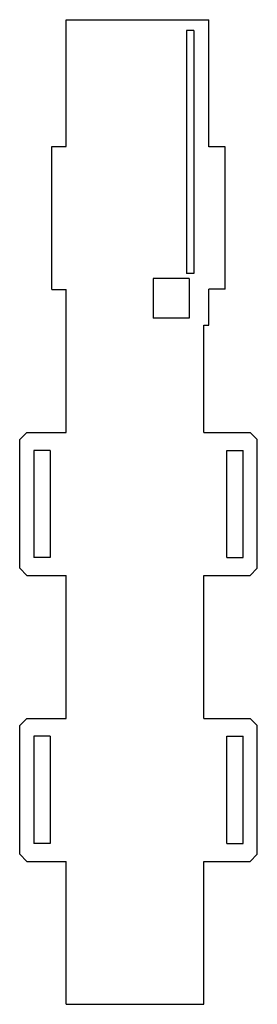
# Model space of a CAD drawing. Header units: millimetres. Extents: x 0 to 66, y 0 to 276.
import ezdxf

# ---------------------------------------------------------------- set-up
doc = ezdxf.new("R2010")
doc.units = ezdxf.units.MM
doc.layers.add('CUT_INSIDE', color=7, linetype='CONTINUOUS')
doc.layers.add('CUT_OUTSIDE', color=7, linetype='CONTINUOUS')

msp = doc.modelspace()

# ---------------------------------------------------------------- linework, layer by layer
at = {"layer": 'CUT_INSIDE'}
for p, q in [((46.7, 272.5, -133.85), (46.7, 204.5, -133.85)), ((48.7, 272.5, -133.85), (46.7, 272.5, -133.85)), ((48.7, 272.5, -133.85), (48.7, 204.5, -133.85)), ((48.7, 204.5, -133.85), (46.7, 204.5, -133.85)), ((37.4, 203.1, -133.85), (37.4, 192, -133.85)), ((47.4, 203.1, -133.85), (37.4, 203.1, -133.85)), ((47.4, 203.1, -133.85), (47.4, 192, -133.85)), ((47.4, 192, -133.85), (37.4, 192, -133.85)), ((8.49, 155, -133.85), (3.99, 155, -133.85)), ((3.99, 155, -133.85), (3.99, 125, -133.85)), ((8.49, 155, -133.85), (8.49, 125, -133.85)), ((58.01, 125, -133.85), (58.01, 155, -133.85)), ((58.01, 155, -133.85), (62.51, 155, -133.85)), ((62.51, 125, -133.85), (62.51, 155, -133.85)), ((8.49, 125, -133.85), (3.99, 125, -133.85)), ((58.01, 125, -133.85), (62.51, 125, -133.85)), ((8.49, 75, -133.85), (3.99, 75, -133.85)), ((3.99, 75, -133.85), (3.99, 45, -133.85)), ((8.49, 75, -133.85), (8.49, 45, -133.85)), ((58.01, 45, -133.85), (58.01, 75, -133.85)), ((58.01, 75, -133.85), (62.51, 75, -133.85)), ((62.51, 45, -133.85), (62.51, 75, -133.85)), ((8.49, 45, -133.85), (3.99, 45, -133.85)), ((58.01, 45, -133.85), (62.51, 45, -133.85))]:
    msp.add_line(p, q, dxfattribs=at)
at = {"layer": 'CUT_OUTSIDE'}
for p, q in [((13, 275.5, -133.85), (52.9, 275.5, -133.85)), ((13, 240, -133.85), (13, 275.5, -133.85)), ((52.9, 239.9, -133.85), (52.9, 275.5, -133.85)), ((9, 240, -133.85), (13, 240, -133.85)), ((9, 200, -133.85), (9, 240, -133.85)), ((57.5, 239.9, -133.85), (52.9, 239.9, -133.85)), ((57.5, 200.1, -133.85), (57.5, 239.9, -133.85)), ((9, 200, -133.85), (13, 200, -133.85)), ((13, 160, -133.85), (13, 200, -133.85)), ((52.9, 190, -133.85), (52.9, 200.1, -133.85)), ((57.5, 200.1, -133.85), (52.9, 200.1, -133.85)), ((51.499, 160, -133.85), (51.499, 190, -133.85)), ((51.499, 190, -133.85), (52.9, 190, -133.85)), ((2, 160, -133.85), (0, 158, -133.85)), ((2, 160, -133.85), (13, 160, -133.85)), ((51.499, 160, -133.85), (64.5, 160, -133.85)), ((64.5, 160, -133.85), (66.5, 158, -133.85)), ((0, 122, -133.85), (0, 158, -133.85)), ((66.5, 122, -133.85), (66.5, 158, -133.85)), ((2, 120, -133.85), (0, 122, -133.85)), ((64.5, 120, -133.85), (66.5, 122, -133.85)), ((2, 120, -133.85), (13, 120, -133.85)), ((13, 80, -133.85), (13, 120, -133.85)), ((51.499, 80, -133.85), (51.499, 120, -133.85)), ((51.499, 120, -133.85), (64.5, 120, -133.85)), ((0, 78, -133.85), (2, 80, -133.85)), ((2, 80, -133.85), (13, 80, -133.85)), ((51.499, 80, -133.85), (64.5, 80, -133.85)), ((66.5, 78, -133.85), (64.5, 80, -133.85)), ((0, 42, -133.85), (0, 78, -133.85)), ((66.5, 42, -133.85), (66.5, 78, -133.85)), ((2, 40, -133.85), (0, 42, -133.85)), ((64.5, 40, -133.85), (66.5, 42, -133.85)), ((2, 40, -133.85), (13, 40, -133.85)), ((13, 0, -133.85), (13, 40, -133.85)), ((51.499, 0, -133.85), (51.499, 40, -133.85)), ((51.499, 40, -133.85), (64.5, 40, -133.85)), ((13, 0, -133.85), (51.499, 0, -133.85))]:
    msp.add_line(p, q, dxfattribs=at)

doc.saveas('drawing.dxf')
